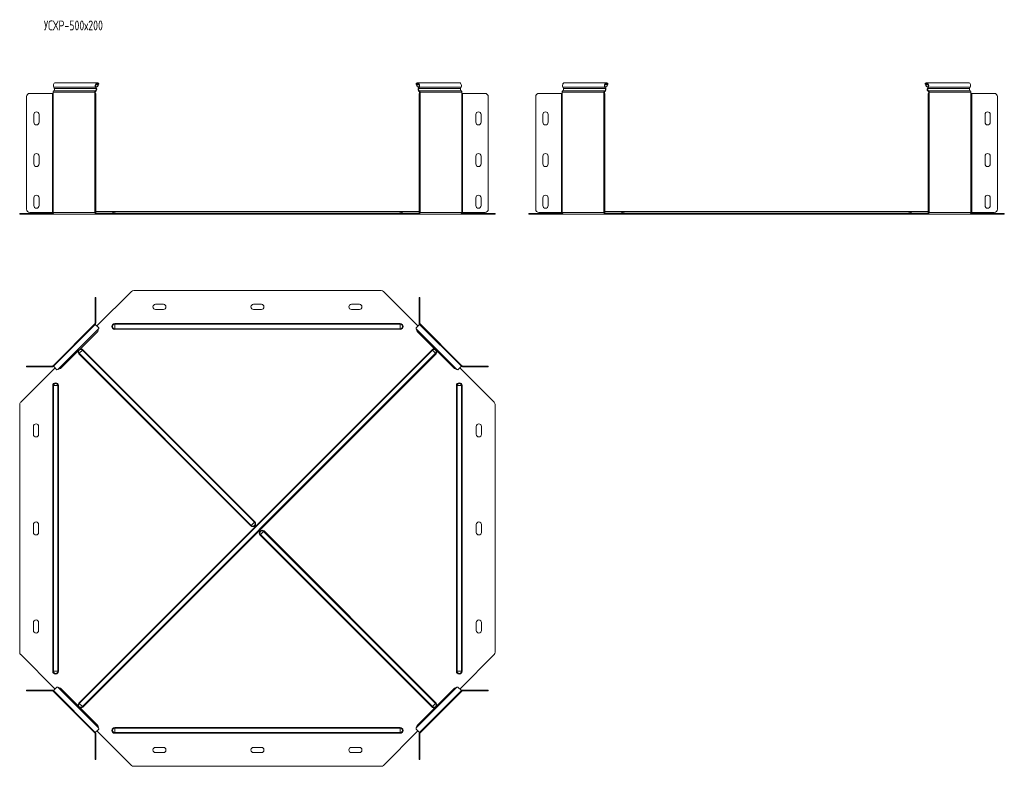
# Model space of a CAD drawing. Header units: millimetres. Extents: x -256 to 1513, y -7074 to 292.
# Tile 2 of 8: x -254 to 1253, y -5197 to -4054. Entities that reach past the tile are written whole.
import ezdxf

# ---------------------------------------------------------------- set-up
doc = ezdxf.new("R2010")
doc.units = ezdxf.units.MM
doc.styles.add('SLDTEXTSTYLE3', font='TXT', dxfattribs={"width": 0.7, "bigfont": 'bigfont'})

msp = doc.modelspace()

# ---------------------------------------------------------------- linework, layer by layer
at = {"color": 7, "linetype": 'Continuous', "lineweight": 15}
for p, q in [((-202.3, -4157.2), (-201.4, -4159.6)), ((-135.4, -4150.6), (-199.5, -4150.6)), ((-137.4, -4159.6), (-138.3, -4157.2)), ((-136.7, -4159.1), (-137.6, -4156.7)), ((-135.6, -4156.7), (-137.6, -4156.7)), ((-134.2, -4153.5), (-135.6, -4156.7)), ((-134.9, -4156.2), (-135.6, -4156.7)), ((-133.6, -4153), (-134.9, -4156.2)), ((-134.2, -4153.5), (-133.6, -4153)), ((-133.3, -4151.8), (-133.7, -4152.6)), ((352.5, -4151.8), (353, -4152.6)), ((353.4, -4153.5), (352.8, -4153)), ((354.2, -4156.2), (352.8, -4153)), ((354.8, -4156.7), (353.4, -4153.5)), ((354.8, -4156.7), (354.2, -4156.2)), ((418.7, -4150.6), (354.7, -4150.6)), ((356.9, -4156.7), (354.8, -4156.7)), ((356.8, -4156.7), (355.9, -4159.1)), ((357.5, -4157.2), (356.6, -4159.6)), ((420.6, -4159.6), (421.5, -4157.2)), ((578.1, -4159.6), (577.2, -4157.2)), ((644, -4150.6), (580, -4150.6)), ((641.2, -4157.2), (642.1, -4159.6)), ((641.8, -4156.7), (642.7, -4159.1)), ((641.8, -4156.7), (643.9, -4156.7)), ((643.9, -4156.7), (645.3, -4153.5)), ((643.9, -4156.7), (644.5, -4156.2)), ((644.5, -4156.2), (645.9, -4153)), ((645.3, -4153.5), (645.9, -4153)), ((646.2, -4151.8), (645.7, -4152.6)), ((1131.9, -4151.8), (1132.4, -4152.6)), ((1132.8, -4153.5), (1132.2, -4153)), ((1133.6, -4156.2), (1132.2, -4153)), ((1134.2, -4156.7), (1132.8, -4153.5)), ((1134.2, -4156.7), (1133.6, -4156.2)), ((1198.1, -4150.6), (1134.1, -4150.6)), ((1136.3, -4156.7), (1134.2, -4156.7)), ((1136.3, -4156.7), (1135.4, -4159.1)), ((1136.9, -4157.2), (1136, -4159.6)), ((1200, -4159.6), (1200.9, -4157.2)), ((-243.8, -4344.1), (-243.8, -4171.9)), ((-238.8, -4166.9), (-204.4, -4166.9)), ((-204.4, -4166.9), (-203.4, -4166.9)), ((-203.4, -4164.9), (-203.4, -4166.9)), ((-139.3, -4166.9), (-139.3, -4164.9)), ((-139.3, -4166.9), (-138.9, -4166.9)), ((-138.9, -4166.9), (-137.9, -4166.9)), ((-138.9, -4171.9), (-138.9, -4166.9)), ((-138.9, -4171.9), (-138.9, -4344.1)), ((-138.6, -4166.9), (-138.6, -4164.9)), ((-137.9, -4166.9), (-137.9, -4171.9)), ((-137.9, -4171.9), (-137.9, -4344.1)), ((357.1, -4166.9), (358.1, -4166.9)), ((357.1, -4171.9), (357.1, -4166.9)), ((357.1, -4344.1), (357.1, -4171.9)), ((357.8, -4164.9), (357.8, -4166.9)), ((358.1, -4166.9), (358.1, -4171.9)), ((358.1, -4166.9), (358.5, -4166.9)), ((358.1, -4344.1), (358.1, -4171.9)), ((358.5, -4164.9), (358.5, -4166.9)), ((422.6, -4166.9), (422.6, -4164.9)), ((422.6, -4166.9), (423.6, -4166.9)), ((423.6, -4166.9), (458, -4166.9)), ((463, -4171.9), (463, -4344.1)), ((535.6, -4171.9), (535.6, -4344.1)), ((575, -4166.9), (540.6, -4166.9)), ((576.1, -4166.9), (575, -4166.9)), ((576.1, -4166.9), (576.1, -4164.9)), ((640.1, -4164.9), (640.1, -4166.9)), ((640.5, -4166.9), (640.1, -4166.9)), ((641.5, -4166.9), (640.5, -4166.9)), ((640.5, -4166.9), (640.5, -4171.9)), ((640.5, -4344.1), (640.5, -4171.9)), ((640.8, -4164.9), (640.8, -4166.9)), ((641.5, -4171.9), (641.5, -4166.9)), ((641.5, -4344.1), (641.5, -4171.9)), ((1136.5, -4166.9), (1137.5, -4166.9)), ((1136.5, -4171.9), (1136.5, -4166.9)), ((1136.5, -4344.1), (1136.5, -4171.9)), ((1137.3, -4164.9), (1137.3, -4166.9)), ((1137.5, -4166.9), (1137.5, -4171.9)), ((1137.5, -4166.9), (1138, -4166.9)), ((1137.5, -4344.1), (1137.5, -4171.9)), ((1138, -4164.9), (1138, -4166.9)), ((1202, -4166.9), (1202, -4164.9)), ((1202, -4166.9), (1203.1, -4166.9)), ((1203.1, -4166.9), (1237.5, -4166.9)), ((1242.5, -4171.9), (1242.5, -4344.1)), ((-232.8, -4199.1), (-232.8, -4211.1)), ((-224.8, -4211.1), (-224.8, -4199.1)), ((444, -4199.1), (444, -4211.1)), ((452, -4211.1), (452, -4199.1)), ((546.6, -4211.1), (546.6, -4199.1)), ((554.6, -4199.1), (554.6, -4211.1)), ((1223.5, -4199.1), (1223.5, -4211.1)), ((1231.5, -4211.1), (1231.5, -4199.1)), ((-232.8, -4262.9), (-232.8, -4274.9)), ((-224.8, -4274.9), (-224.8, -4262.9)), ((444, -4262.9), (444, -4274.9)), ((452, -4274.9), (452, -4262.9)), ((546.6, -4274.9), (546.6, -4262.9)), ((554.6, -4262.9), (554.6, -4274.9)), ((1223.5, -4262.9), (1223.5, -4274.9)), ((1231.5, -4274.9), (1231.5, -4262.9)), ((-232.8, -4326.6), (-232.8, -4338.6)), ((-224.8, -4338.6), (-224.8, -4326.6)), ((444, -4326.6), (444, -4338.6)), ((452, -4338.6), (452, -4326.6)), ((546.6, -4338.6), (546.6, -4326.6)), ((554.6, -4326.6), (554.6, -4338.6)), ((1223.5, -4326.6), (1223.5, -4338.6)), ((1231.5, -4338.6), (1231.5, -4326.6)), ((-254.4, -4351.6), (-254.4, -4350.6)), ((-254.4, -4350.6), (-252.9, -4350.6)), ((-252.9, -4351.6), (-254.4, -4351.6)), ((-252.9, -4350.6), (-203, -4350.6)), ((-252.9, -4351.6), (-201.6, -4351.6)), ((-204.4, -4349.1), (-238.8, -4349.1)), ((-203.4, -4349.1), (-204.4, -4349.1)), ((-201.6, -4351.6), (-137.6, -4351.6)), ((-138.9, -4349.1), (-139.3, -4349.1)), ((-138.9, -4349.1), (-138.9, -4344.1)), ((-137.9, -4349.1), (-138.9, -4349.1)), ((-137.9, -4344.1), (-137.9, -4349.1)), ((-108.9, -4347.6), (-137.9, -4347.6)), ((-137.6, -4350.6), (-136.2, -4350.6)), ((-137.6, -4351.6), (-136.2, -4351.6)), ((-136.2, -4350.6), (-136.2, -4351.6)), ((-136.2, -4350.6), (-83.4, -4350.6)), ((-136.2, -4351.6), (-83.4, -4351.6)), ((328.1, -4347.6), (-108.9, -4347.6)), ((-83.4, -4350.6), (-79.9, -4350.6)), ((-79.9, -4351.6), (-83.4, -4351.6)), ((-79.9, -4350.6), (299.1, -4350.6)), ((-79.9, -4351.6), (299.1, -4351.6)), ((299.1, -4350.6), (302.6, -4350.6)), ((302.6, -4351.6), (299.1, -4351.6)), ((302.6, -4350.6), (355.4, -4350.6)), ((302.6, -4351.6), (355.4, -4351.6)), ((357.1, -4347.6), (328.1, -4347.6)), ((355.4, -4350.6), (355.4, -4351.6)), ((355.4, -4350.6), (356.8, -4350.6)), ((355.4, -4351.6), (356.8, -4351.6)), ((356.8, -4351.6), (420.8, -4351.6)), ((357.1, -4349.1), (357.1, -4344.1)), ((358.1, -4349.1), (357.1, -4349.1)), ((358.1, -4344.1), (358.1, -4349.1)), ((358.5, -4349.1), (358.1, -4349.1)), ((420.8, -4351.6), (472.1, -4351.6)), ((422.2, -4350.6), (472.1, -4350.6)), ((423.6, -4349.1), (422.6, -4349.1)), ((458, -4349.1), (423.6, -4349.1)), ((472.1, -4350.6), (473.6, -4350.6)), ((473.6, -4351.6), (472.1, -4351.6)), ((473.6, -4350.6), (473.6, -4351.6)), ((525, -4350.6), (525, -4351.6)), ((526.5, -4350.6), (525, -4350.6)), ((525, -4351.6), (526.5, -4351.6)), ((576.4, -4350.6), (526.5, -4350.6)), ((577.8, -4351.6), (526.5, -4351.6)), ((540.6, -4349.1), (575, -4349.1)), ((575, -4349.1), (576.1, -4349.1)), ((641.9, -4351.6), (577.8, -4351.6)), ((640.1, -4349.1), (640.5, -4349.1)), ((640.5, -4344.1), (640.5, -4349.1)), ((640.5, -4349.1), (641.5, -4349.1)), ((641.5, -4349.1), (641.5, -4344.1)), ((670.5, -4347.6), (641.5, -4347.6)), ((643.3, -4350.6), (641.9, -4350.6)), ((643.3, -4351.6), (641.9, -4351.6)), ((643.3, -4350.6), (643.3, -4351.6)), ((696, -4350.6), (643.3, -4350.6)), ((696, -4351.6), (643.3, -4351.6)), ((1107.5, -4347.6), (670.5, -4347.6)), ((699.6, -4350.6), (696, -4350.6)), ((696, -4351.6), (699.6, -4351.6)), ((699.6, -4350.6), (1078.5, -4350.6)), ((699.6, -4351.6), (1078.5, -4351.6)), ((1078.5, -4350.6), (1082.1, -4350.6)), ((1082.1, -4351.6), (1078.5, -4351.6)), ((1082.1, -4350.6), (1134.8, -4350.6)), ((1082.1, -4351.6), (1134.8, -4351.6)), ((1136.5, -4347.6), (1107.5, -4347.6)), ((1134.8, -4350.6), (1134.8, -4351.6)), ((1134.8, -4350.6), (1136.2, -4350.6)), ((1134.8, -4351.6), (1136.2, -4351.6)), ((1136.2, -4351.6), (1200.2, -4351.6)), ((1136.5, -4349.1), (1136.5, -4344.1)), ((1137.5, -4349.1), (1136.5, -4349.1)), ((1137.5, -4344.1), (1137.5, -4349.1)), ((1138, -4349.1), (1137.5, -4349.1)), ((1200.2, -4351.6), (1251.6, -4351.6)), ((1201.7, -4350.6), (1251.6, -4350.6)), ((1203.1, -4349.1), (1202, -4349.1)), ((1237.5, -4349.1), (1203.1, -4349.1)), ((1251.6, -4350.6), (1253, -4350.6)), ((1253, -4351.6), (1251.6, -4351.6)), ((1253, -4350.6), (1253, -4351.6)), ((-136.2, -4522.8), (-83.4, -4470)), ((-79.9, -4468.6), (299.1, -4468.6)), ((302.6, -4470), (355.4, -4522.8)), ((-137.9, -4479.1), (-138.9, -4479.1)), ((-138.9, -4479.1), (-138.9, -4484.1)), ((-138.9, -4518.5), (-138.9, -4484.1)), ((-137.9, -4484.1), (-137.9, -4479.1)), ((-137.9, -4518.5), (-137.9, -4484.1)), ((-34.4, -4489.6), (-46.4, -4489.6)), ((115.6, -4489.6), (103.6, -4489.6)), ((265.6, -4489.6), (253.6, -4489.6)), ((358.1, -4479.1), (357.1, -4479.1)), ((357.1, -4479.1), (357.1, -4484.1)), ((357.1, -4484.1), (357.1, -4518.5)), ((358.1, -4484.1), (358.1, -4479.1)), ((358.1, -4484.1), (358.1, -4518.5)), ((-46.4, -4497.6), (-34.4, -4497.6)), ((103.6, -4497.6), (115.6, -4497.6)), ((253.6, -4497.6), (265.6, -4497.6)), ((-139.3, -4519.6), (-203.4, -4583.6)), ((-138.6, -4520.3), (-202.7, -4584.3)), ((-138.6, -4520.3), (-139.3, -4519.6)), ((-133.3, -4525.7), (-138.6, -4520.3)), ((357.8, -4520.3), (352.5, -4525.7)), ((358.5, -4519.6), (357.8, -4520.3)), ((421.9, -4584.3), (357.8, -4520.3)), ((422.6, -4583.6), (358.5, -4519.6)), ((-134.9, -4531.1), (-191.9, -4588)), ((-133.6, -4527.2), (-134.9, -4531.1)), ((354.2, -4531.1), (352.8, -4527.2)), ((411.1, -4588), (354.2, -4531.1)), ((-252.9, -4639.5), (-200.2, -4586.8)), ((-243.8, -4584.1), (-243.8, -4585.1)), ((-238.8, -4584.1), (-243.8, -4584.1)), ((-243.8, -4585.1), (-238.8, -4585.1)), ((-238.8, -4584.1), (-204.4, -4584.1)), ((-238.8, -4585.1), (-204.4, -4585.1)), ((-203.4, -4583.6), (-202.7, -4584.3)), ((-202.7, -4584.3), (-197.3, -4589.7)), ((-191.9, -4588), (-195.8, -4589.4)), ((415, -4589.4), (411.1, -4588)), ((416.5, -4589.7), (421.9, -4584.3)), ((419.4, -4586.8), (472.1, -4639.5)), ((421.9, -4584.3), (422.6, -4583.6)), ((423.6, -4584.1), (458, -4584.1)), ((423.6, -4585.1), (458, -4585.1)), ((463, -4584.1), (458, -4584.1)), ((458, -4585.1), (463, -4585.1)), ((463, -4585.1), (463, -4584.1)), ((-254.4, -4643.1), (-254.4, -5022)), ((473.6, -5022), (473.6, -4643.1)), ((-233.4, -4676.6), (-233.4, -4688.6)), ((-225.4, -4688.6), (-225.4, -4676.6)), ((444.6, -4676.6), (444.6, -4688.6)), ((452.6, -4688.6), (452.6, -4676.6)), ((-233.4, -4826.6), (-233.4, -4838.6)), ((-225.4, -4838.6), (-225.4, -4826.6)), ((444.6, -4826.6), (444.6, -4838.6)), ((452.6, -4838.6), (452.6, -4826.6)), ((-233.4, -4976.6), (-233.4, -4988.6)), ((-225.4, -4988.6), (-225.4, -4976.6)), ((444.6, -4976.6), (444.6, -4988.6)), ((452.6, -4988.6), (452.6, -4976.6)), ((-252.9, -5025.6), (-200.2, -5078.3)), ((419.4, -5078.3), (472.1, -5025.6)), ((-243.8, -5081.1), (-243.8, -5080.1)), ((-243.8, -5080.1), (-238.8, -5080.1)), ((-238.8, -5080.1), (-204.4, -5080.1)), ((-202.7, -5080.8), (-197.3, -5075.4)), ((-191.9, -5077.1), (-195.8, -5075.7)), ((-134.9, -5134.1), (-191.9, -5077.1)), ((411.1, -5077.1), (354.2, -5134.1)), ((415, -5075.7), (411.1, -5077.1)), ((416.5, -5075.4), (421.9, -5080.8)), ((423.6, -5080.1), (458, -5080.1)), ((458, -5080.1), (463, -5080.1)), ((463, -5080.1), (463, -5081.1)), ((-238.8, -5081.1), (-243.8, -5081.1)), ((-238.8, -5081.1), (-204.4, -5081.1)), ((-203.4, -5081.5), (-202.7, -5080.8)), ((-139.3, -5145.5), (-203.4, -5081.5)), ((-202.7, -5080.8), (-138.6, -5144.8)), ((357.8, -5144.8), (421.9, -5080.8)), ((422.6, -5081.5), (358.5, -5145.5)), ((421.9, -5080.8), (422.6, -5081.5)), ((423.6, -5081.1), (458, -5081.1)), ((463, -5081.1), (458, -5081.1)), ((-133.3, -5139.5), (-138.6, -5144.8)), ((-133.6, -5137.9), (-134.9, -5134.1)), ((357.8, -5144.8), (352.5, -5139.5)), ((354.2, -5134.1), (352.8, -5137.9)), ((-138.6, -5144.8), (-139.3, -5145.5)), ((-138.9, -5146.6), (-138.9, -5181)), ((-137.9, -5146.6), (-137.9, -5181)), ((-136.2, -5142.3), (-83.4, -5195.1)), ((302.6, -5195.1), (355.4, -5142.3)), ((357.1, -5181), (357.1, -5146.6)), ((358.5, -5145.5), (357.8, -5144.8)), ((358.1, -5181), (358.1, -5146.6)), ((-34.4, -5167.6), (-46.4, -5167.6)), ((115.6, -5167.6), (103.6, -5167.6)), ((265.6, -5167.6), (253.6, -5167.6)), ((-138.9, -5186), (-138.9, -5181)), ((-137.9, -5181), (-137.9, -5186)), ((-46.4, -5175.6), (-34.4, -5175.6)), ((103.6, -5175.6), (115.6, -5175.6)), ((253.6, -5175.6), (265.6, -5175.6)), ((357.1, -5186), (357.1, -5181)), ((358.1, -5181), (358.1, -5186)), ((-137.9, -5186), (-138.9, -5186)), ((-79.9, -5196.6), (299.1, -5196.6)), ((358.1, -5186), (357.1, -5186))]:
    msp.add_line(p, q, dxfattribs=at)
at = {"color": 7, "linetype": 'Continuous', "lineweight": 0}
for p, q in [((-138.3, -4157.2), (-202.3, -4157.2)), ((-137.4, -4159.6), (-201.4, -4159.6)), ((-138.3, -4157.2), (-137.6, -4156.7)), ((-134.2, -4153.5), (-137.6, -4153.5)), ((-137.4, -4159.6), (-136.7, -4159.1)), ((356.8, -4153.5), (353.4, -4153.5)), ((356.6, -4159.6), (355.9, -4159.1)), ((420.6, -4159.6), (356.6, -4159.6)), ((357.5, -4157.2), (356.8, -4156.7)), ((421.5, -4157.2), (357.5, -4157.2)), ((577.2, -4157.2), (641.2, -4157.2)), ((578.1, -4159.6), (642.1, -4159.6)), ((641.2, -4157.2), (641.8, -4156.7)), ((641.8, -4153.5), (645.3, -4153.5)), ((642.1, -4159.6), (642.7, -4159.1)), ((1136.3, -4153.5), (1132.8, -4153.5)), ((1136, -4159.6), (1135.4, -4159.1)), ((1200, -4159.6), (1136, -4159.6)), ((1136.9, -4157.2), (1136.3, -4156.7)), ((1200.9, -4157.2), (1136.9, -4157.2)), ((-204.4, -4166.9), (-204.4, -4349.1)), ((-139.3, -4164.9), (-203.4, -4164.9)), ((-203.4, -4349.1), (-203.4, -4166.9)), ((-138.4, -4163.2), (-202.5, -4163.2)), ((-139.3, -4164.9), (-138.6, -4164.9)), ((-139.3, -4349.1), (-139.3, -4166.9)), ((-137.9, -4171.9), (-138.9, -4171.9)), ((-138.4, -4163.2), (-138.2, -4164.1)), ((358.1, -4171.9), (357.1, -4171.9)), ((357.6, -4163.2), (357.4, -4164.1)), ((421.7, -4163.2), (357.6, -4163.2)), ((358.5, -4164.9), (357.8, -4164.9)), ((422.6, -4164.9), (358.5, -4164.9)), ((358.5, -4349.1), (358.5, -4166.9)), ((422.6, -4349.1), (422.6, -4166.9)), ((423.6, -4349.1), (423.6, -4166.9)), ((575, -4349.1), (575, -4166.9)), ((576.1, -4164.9), (640.1, -4164.9)), ((576.1, -4349.1), (576.1, -4166.9)), ((577, -4163.2), (641, -4163.2)), ((640.1, -4164.9), (640.8, -4164.9)), ((640.1, -4349.1), (640.1, -4166.9)), ((640.5, -4171.9), (641.5, -4171.9)), ((641, -4163.2), (641.2, -4164.1)), ((1137.5, -4171.9), (1136.5, -4171.9)), ((1137.1, -4163.2), (1136.9, -4164.1)), ((1201.1, -4163.2), (1137.1, -4163.2)), ((1138, -4164.9), (1137.3, -4164.9)), ((1202, -4164.9), (1138, -4164.9)), ((1138, -4349.1), (1138, -4166.9)), ((1202, -4349.1), (1202, -4166.9)), ((1203.1, -4349.1), (1203.1, -4166.9)), ((-252.9, -4350.6), (-252.9, -4351.6)), ((-139.3, -4349.1), (-203.4, -4349.1)), ((-138.9, -4344.1), (-137.9, -4344.1)), ((-138.4, -4350), (-112.3, -4350)), ((-137.6, -4350.6), (-137.6, -4351.6)), ((-112.3, -4350), (-108.9, -4350)), ((-108.9, -4347.6), (-108.9, -4350)), ((-108.9, -4350), (-108.9, -4350.6)), ((328.1, -4350), (-108.9, -4350)), ((-83.4, -4351.6), (-83.4, -4350.6)), ((-79.9, -4350.6), (-79.9, -4351.6)), ((299.1, -4351.6), (299.1, -4350.6)), ((302.6, -4350.6), (302.6, -4351.6)), ((328.1, -4347.6), (328.1, -4350)), ((328.1, -4350), (328.1, -4350.6)), ((331.5, -4350), (328.1, -4350)), ((331.5, -4350), (357.6, -4350)), ((356.8, -4350.6), (356.8, -4351.6)), ((357.1, -4344.1), (358.1, -4344.1)), ((422.6, -4349.1), (358.5, -4349.1)), ((472.1, -4351.6), (472.1, -4350.6)), ((526.5, -4351.6), (526.5, -4350.6)), ((576.1, -4349.1), (640.1, -4349.1)), ((641.5, -4344.1), (640.5, -4344.1)), ((667.1, -4350), (641, -4350)), ((641.9, -4350.6), (641.9, -4351.6)), ((667.1, -4350), (670.5, -4350)), ((670.5, -4347.6), (670.5, -4350)), ((670.5, -4350), (670.5, -4350.6)), ((1107.5, -4350), (670.5, -4350)), ((696, -4350.6), (696, -4351.6)), ((699.6, -4351.6), (699.6, -4350.6)), ((1078.5, -4351.6), (1078.5, -4350.6)), ((1082.1, -4350.6), (1082.1, -4351.6)), ((1107.5, -4347.6), (1107.5, -4350)), ((1107.5, -4350), (1107.5, -4350.6)), ((1111, -4350), (1107.5, -4350)), ((1137.1, -4350), (1111, -4350)), ((1136.2, -4350.6), (1136.2, -4351.6)), ((1136.5, -4344.1), (1137.5, -4344.1)), ((1202, -4349.1), (1138, -4349.1)), ((1251.6, -4351.6), (1251.6, -4350.6)), ((-138.9, -4484.1), (-137.9, -4484.1)), ((357.1, -4484.1), (358.1, -4484.1)), ((-138.9, -4518.5), (-137.9, -4518.5)), ((-108.9, -4520.1), (-108.9, -4519.2)), ((-108.9, -4519.2), (328.1, -4519.2)), ((-108.9, -4527), (-108.9, -4520.1)), ((-108.9, -4520.1), (328.1, -4520.1)), ((328.1, -4520.1), (328.1, -4519.2)), ((328.1, -4527), (328.1, -4520.1)), ((358.1, -4518.5), (357.1, -4518.5)), ((-133.6, -4527.2), (-195.8, -4589.4)), ((-108.9, -4527), (328.1, -4527)), ((-108.9, -4527.9), (-108.9, -4527)), ((-108.9, -4527.9), (328.1, -4527.9)), ((328.1, -4527.9), (328.1, -4527)), ((415, -4589.4), (352.8, -4527.2)), ((-163.8, -5099.8), (376.9, -4559.1)), ((-163.2, -4564.6), (-163.8, -4565.3)), ((99.4, -4828.6), (-163.8, -4565.3)), ((-158.3, -4559.8), (-163.2, -4564.6)), ((-163.2, -5100.5), (377.5, -4559.8)), ((100.1, -4827.9), (-163.2, -4564.6)), ((-157.7, -4559.1), (-158.3, -4559.8)), ((105, -4823.1), (-158.3, -4559.8)), ((-158.3, -5105.3), (382.4, -4564.6)), ((105.6, -4822.4), (-157.7, -4559.1)), ((-157.7, -5106), (383, -4565.3)), ((377.5, -4559.8), (376.9, -4559.1)), ((382.4, -4564.6), (377.5, -4559.8)), ((383, -4565.3), (382.4, -4564.6)), ((-238.8, -4585.1), (-238.8, -4584.1)), ((-204.4, -4584.1), (-204.4, -4585.1)), ((423.6, -4584.1), (423.6, -4585.1)), ((458, -4584.1), (458, -4585.1)), ((-202.8, -4614.1), (-203.8, -4614.1)), ((-203.8, -5051.1), (-203.8, -4614.1)), ((-196, -4614.1), (-202.8, -4614.1)), ((-202.8, -5051.1), (-202.8, -4614.1)), ((-196, -5051.1), (-196, -4614.1)), ((-195, -4614.1), (-196, -4614.1)), ((-195, -5051.1), (-195, -4614.1)), ((414.2, -4614.1), (415.2, -4614.1)), ((414.2, -4614.1), (414.2, -5051.1)), ((415.2, -4614.1), (422, -4614.1)), ((415.2, -4614.1), (415.2, -5051.1)), ((422, -4614.1), (422, -5051.1)), ((422, -4614.1), (423, -4614.1)), ((423, -4614.1), (423, -5051.1)), ((105, -4823.1), (100.1, -4827.9)), ((105.6, -4822.4), (105, -4823.1)), ((100.1, -4827.9), (99.4, -4828.6)), ((114.2, -4842.1), (119.1, -4837.2)), ((119.1, -4837.2), (119.8, -4836.5)), ((119.1, -4837.2), (382.4, -5100.5)), ((119.8, -4836.5), (383, -5099.8)), ((113.6, -4842.7), (114.2, -4842.1)), ((113.6, -4842.7), (376.9, -5106)), ((114.2, -4842.1), (377.5, -5105.3)), ((-202.8, -5051.1), (-203.8, -5051.1)), ((-196, -5051.1), (-202.8, -5051.1)), ((-195, -5051.1), (-196, -5051.1)), ((414.2, -5051.1), (415.2, -5051.1)), ((415.2, -5051.1), (422, -5051.1)), ((422, -5051.1), (423, -5051.1)), ((-238.8, -5080.1), (-238.8, -5081.1)), ((-204.4, -5081.1), (-204.4, -5080.1)), ((-133.6, -5137.9), (-195.8, -5075.7)), ((415, -5075.7), (352.8, -5137.9)), ((423.6, -5081.1), (423.6, -5080.1)), ((458, -5081.1), (458, -5080.1)), ((-163.2, -5100.5), (-163.8, -5099.8)), ((-158.3, -5105.3), (-163.2, -5100.5)), ((-157.7, -5106), (-158.3, -5105.3)), ((376.9, -5106), (377.5, -5105.3)), ((377.5, -5105.3), (382.4, -5100.5)), ((382.4, -5100.5), (383, -5099.8)), ((-108.9, -5137.2), (-108.9, -5138.1)), ((328.1, -5137.2), (-108.9, -5137.2)), ((-108.9, -5138.1), (-108.9, -5145)), ((328.1, -5138.1), (-108.9, -5138.1)), ((328.1, -5137.2), (328.1, -5138.1)), ((328.1, -5138.1), (328.1, -5145)), ((-138.9, -5146.6), (-137.9, -5146.6)), ((328.1, -5145), (-108.9, -5145)), ((-108.9, -5145), (-108.9, -5145.9)), ((328.1, -5145.9), (-108.9, -5145.9)), ((328.1, -5145), (328.1, -5145.9)), ((358.1, -5146.6), (357.1, -5146.6)), ((-138.9, -5181), (-137.9, -5181)), ((357.1, -5181), (358.1, -5181))]:
    msp.add_line(p, q, dxfattribs=at)
at = {"color": 7, "linetype": 'Continuous', "lineweight": 15, "flags": 128}
for points in [[(-202.3, -4157.2), (-202.6, -4156), (-202.7, -4154.8), (-202.5, -4153.5), (-202, -4152.4), (-201.4, -4151.5), (-200.6, -4150.9), (-199.8, -4150.6), (-199.5, -4150.6)], [(-133.3, -4151.8), (-134, -4151.1), (-134.8, -4150.7), (-135.7, -4150.6), (-136.6, -4150.9), (-137.4, -4151.5), (-138, -4152.4), (-138.4, -4153.5), (-138.6, -4154.8), (-138.6, -4156), (-138.3, -4157.2)], [(-133.7, -4152.6), (-134.5, -4151.9), (-135.3, -4151.6), (-136.2, -4151.8), (-136.9, -4152.3), (-137.5, -4153.2), (-137.9, -4154.4), (-137.9, -4155.6), (-137.6, -4156.7)], [(357.5, -4157.2), (357.8, -4156), (357.8, -4154.8), (357.6, -4153.5), (357.2, -4152.4), (356.6, -4151.5), (355.8, -4150.9), (354.9, -4150.6), (354, -4150.7), (353.2, -4151.1), (352.5, -4151.8)], [(356.8, -4156.7), (357.1, -4155.6), (357.1, -4154.4), (356.7, -4153.2), (356.2, -4152.3), (355.4, -4151.8), (354.5, -4151.6), (353.7, -4151.9), (353, -4152.6)], [(418.7, -4150.6), (419, -4150.6), (419.8, -4150.9), (420.6, -4151.5), (421.2, -4152.4), (421.7, -4153.5), (421.9, -4154.8), (421.8, -4156), (421.5, -4157.2)], [(580, -4150.6), (579.7, -4150.6), (578.8, -4150.9), (578, -4151.5), (577.4, -4152.4), (577, -4153.5), (576.8, -4154.8), (576.8, -4156), (577.2, -4157.2)], [(641.2, -4157.2), (640.9, -4156), (640.8, -4154.8), (641, -4153.5), (641.4, -4152.4), (642.1, -4151.5), (642.8, -4150.9), (643.7, -4150.6), (644.6, -4150.7), (645.4, -4151.1), (646.2, -4151.8)], [(641.8, -4156.7), (641.5, -4155.6), (641.6, -4154.4), (641.9, -4153.2), (642.5, -4152.3), (643.3, -4151.8), (644.1, -4151.6), (645, -4151.9), (645.7, -4152.6)], [(1136.9, -4157.2), (1137.2, -4156), (1137.3, -4154.8), (1137.1, -4153.5), (1136.7, -4152.4), (1136, -4151.5), (1135.2, -4150.9), (1134.4, -4150.6), (1133.5, -4150.7), (1132.6, -4151.1), (1131.9, -4151.8)], [(1136.3, -4156.7), (1136.5, -4155.6), (1136.5, -4154.4), (1136.2, -4153.2), (1135.6, -4152.3), (1134.8, -4151.8), (1134, -4151.6), (1133.1, -4151.9), (1132.4, -4152.6)], [(1198.1, -4150.6), (1198.4, -4150.6), (1199.3, -4150.9), (1200.1, -4151.5), (1200.7, -4152.4), (1201.1, -4153.5), (1201.3, -4154.8), (1201.2, -4156), (1200.9, -4157.2)]]:
    msp.add_lwpolyline(points, dxfattribs=at)
at = {"color": 7, "linetype": 'Continuous', "lineweight": 15}
for centre, radius, start, end in [((-204, -4160.8), 2.86, 302.6699, 24.1904), ((-140, -4160.8), 2.86, 302.6699, 24.1904), ((-140.4, -4160.8), 4, 302.6699, 24.1904), ((359.6, -4160.8), 4, 155.8096, 237.3301), ((359.2, -4160.8), 2.86, 155.8096, 237.3301), ((423.2, -4160.8), 2.86, 155.8096, 237.3301), ((575.4, -4160.8), 2.86, 302.6699, 24.1904), ((639.5, -4160.8), 2.86, 302.6699, 24.1904), ((639.1, -4160.8), 4, 302.6699, 24.1904), ((1139, -4160.8), 4, 155.8096, 237.3301), ((1138.6, -4160.8), 2.86, 155.8096, 237.3301), ((1202.6, -4160.8), 2.86, 155.8096, 237.3301), ((-238.8, -4171.9), 5, 90, 180), ((-201.5, -4164.8), 1.82, 119.6529, 184.4929), ((-137.5, -4164.8), 1.82, 119.6529, 184.4929), ((-137.8, -4164.8), 0.811, 119.6529, 184.4929), ((357, -4164.8), 0.811, 355.5071, 60.3471), ((356.7, -4164.8), 1.82, 355.5071, 60.3471), ((420.8, -4164.8), 1.82, 355.5071, 60.3471), ((458, -4171.9), 5, 0, 90), ((540.6, -4171.9), 5, 90, 180), ((577.9, -4164.8), 1.82, 119.6529, 184.4929), ((641.9, -4164.8), 1.82, 119.6529, 184.4929), ((641.6, -4164.8), 0.811, 119.6529, 184.4929), ((1136.5, -4164.8), 0.811, 355.5071, 60.3471), ((1136.2, -4164.8), 1.82, 355.5071, 60.3471), ((1200.2, -4164.8), 1.82, 355.5071, 60.3471), ((1237.5, -4171.9), 5, 0, 90), ((-228.8, -4199.1), 4, 0, 180), ((448, -4199.1), 4, 360, 180), ((550.6, -4199.1), 4, 0, 180), ((1227.5, -4199.1), 4, 0, 180), ((-228.8, -4211.1), 4, 180, 0), ((448, -4211.1), 4, 180, 0), ((550.6, -4211.1), 4, 180, 0), ((1227.5, -4211.1), 4, 180, 0), ((-228.8, -4262.9), 4, 0, 180), ((448, -4262.9), 4, 0, 180), ((550.6, -4262.9), 4, 0, 180), ((1227.5, -4262.9), 4, 0, 180), ((-228.8, -4274.9), 4, 180, 0), ((448, -4274.9), 4, 180, 0), ((550.6, -4274.9), 4, 180, 0), ((1227.5, -4274.9), 4, 180, 0), ((-228.8, -4326.6), 4, 0, 180), ((448, -4326.6), 4, 0, 180), ((550.6, -4326.6), 4, 0, 180), ((1227.5, -4326.6), 4, 0, 180), ((-228.8, -4338.6), 4, 180, 0), ((448, -4338.6), 4, 180, 0), ((550.6, -4338.6), 4, 180, 360), ((1227.5, -4338.6), 4, 180, 0), ((-238.8, -4344.1), 5, 180, 270), ((-203.8, -4349.6), 1, 270, 309.7535), ((-201.2, -4349.4), 2.23, 171.9505, 258.5782), ((-137.1, -4349.4), 2.23, 171.9505, 258.5782), ((-137.3, -4349.3), 1.34, 171.9505, 258.5782), ((-113.3, -4349.6), 1, 270, 338.9773), ((-108.9, -4351.3), 3.68, 90, 158.9773), ((328.1, -4351.3), 3.68, 21.0227, 90), ((332.5, -4349.6), 1, 201.0227, 270), ((356.3, -4349.4), 2.23, 281.4218, 8.0495), ((356.5, -4349.3), 1.34, 281.4218, 8.0495), ((420.4, -4349.4), 2.23, 281.4218, 8.0495), ((423, -4349.6), 1, 230.2465, 270), ((458, -4344.1), 5, 270, 0), ((540.6, -4344.1), 5, 180, 270), ((575.7, -4349.6), 1, 270, 309.7535), ((578.3, -4349.4), 2.23, 171.9505, 258.5782), ((642.3, -4349.4), 2.23, 171.9505, 258.5782), ((642.1, -4349.3), 1.34, 171.9505, 258.5782), ((666.2, -4349.6), 1, 270, 338.9773), ((670.5, -4351.3), 3.68, 90, 158.9773), ((1107.5, -4351.3), 3.68, 21.0227, 90), ((1111.9, -4349.6), 1, 201.0227, 270), ((1135.8, -4349.4), 2.23, 281.4218, 8.0495), ((1135.9, -4349.3), 1.34, 281.4218, 8.0495), ((1199.8, -4349.4), 2.23, 281.4218, 8.0495), ((1202.4, -4349.6), 1, 230.2465, 270), ((1237.5, -4344.1), 5, 270, 0), ((-79.9, -4473.6), 5, 90, 135), ((299.1, -4473.6), 5, 45, 90), ((-46.4, -4493.6), 4, 90, 270), ((-34.4, -4493.6), 4, 270, 90), ((103.6, -4493.6), 4, 90, 270), ((115.6, -4493.6), 4, 270, 90), ((253.6, -4493.6), 4, 90, 270), ((265.6, -4493.6), 4, 270, 90), ((-140.4, -4518.5), 1.5, 315, 0), ((-140.4, -4518.5), 2.5, 315, 0), ((359.6, -4518.5), 2.5, 180, 225), ((359.6, -4518.5), 1.5, 180, 225), ((-204.4, -4582.6), 1.5, 270, 315), ((-204.4, -4582.6), 2.5, 270, 315), ((423.6, -4582.6), 2.5, 225, 270), ((423.6, -4582.6), 1.5, 225, 270), ((-249.4, -4643.1), 5, 135, 180), ((468.6, -4643.1), 5, 0, 45), ((-229.4, -4676.6), 4, 0, 180), ((448.6, -4676.6), 4, 0, 180), ((-229.4, -4688.6), 4, 180, 0), ((448.6, -4688.6), 4, 180, 0), ((-229.4, -4826.6), 4, 0, 180), ((448.6, -4826.6), 4, 0, 180), ((-229.4, -4838.6), 4, 180, 0), ((448.6, -4838.6), 4, 180, 0), ((-229.4, -4976.6), 4, 0, 180), ((448.6, -4976.6), 4, 0, 180), ((-229.4, -4988.6), 4, 180, 0), ((448.6, -4988.6), 4, 180, 0), ((-249.4, -5022), 5, 180, 225), ((468.6, -5022), 5, 315, 0), ((-204.4, -5082.6), 2.5, 45, 90), ((423.6, -5082.6), 2.5, 90, 135), ((-204.4, -5082.6), 1.5, 45, 90), ((423.6, -5082.6), 1.5, 90, 135), ((-140.4, -5146.6), 1.5, 0, 45), ((-140.4, -5146.6), 2.5, 0, 45), ((359.6, -5146.6), 2.5, 135, 180), ((359.6, -5146.6), 1.5, 135, 180), ((-46.4, -5171.6), 4, 90, 270), ((-34.4, -5171.6), 4, 270, 90), ((103.6, -5171.6), 4, 90, 270), ((115.6, -5171.6), 4, 270, 90), ((253.6, -5171.6), 4, 90, 270), ((265.6, -5171.6), 4, 270, 90), ((-79.9, -5191.6), 5, 225, 270), ((299.1, -5191.6), 5, 270, 315)]:
    msp.add_arc(centre, radius, start, end, dxfattribs=at)
at = {"color": 7, "linetype": 'Continuous', "lineweight": 0}
for centre, radius, start, end in [((-108.9, -4523.6), 4.37, 90, 270), ((-108.9, -4523.6), 3.43, 90, 270), ((328.1, -4523.6), 4.37, 270, 90), ((328.1, -4523.6), 3.43, 270, 90), ((-160.7, -4562.2), 4.37, 164.8142, 225), ((-160.7, -4562.2), 3.43, 45, 225), ((-160.7, -4562.2), 4.37, 45, 105.1858), ((380, -4562.2), 4.37, 74.797, 135), ((380, -4562.2), 3.43, 315, 135), ((380, -4562.2), 4.37, 315, 15.203), ((-199.4, -4614.1), 4.37, 0, 180), ((-199.4, -4614.1), 3.43, 0, 180), ((418.6, -4614.1), 4.37, 0, 180), ((418.6, -4614.1), 3.43, 0, 180), ((102.5, -4825.5), 4.37, 225, 45), ((102.5, -4825.5), 3.43, 225, 45), ((116.7, -4839.6), 4.37, 45, 225), ((116.7, -4839.6), 3.43, 45, 225), ((-199.4, -5051.1), 4.37, 180, 0), ((-199.4, -5051.1), 3.43, 180, 0), ((418.6, -5051.1), 4.37, 180, 0), ((418.6, -5051.1), 3.43, 180, 0), ((-160.7, -5102.9), 4.37, 135, 195.203), ((-160.7, -5102.9), 3.43, 135, 315), ((-160.7, -5102.9), 4.37, 254.797, 315), ((380, -5102.9), 4.37, 225, 285.1858), ((380, -5102.9), 3.43, 225, 45), ((380, -5102.9), 4.37, 344.8142, 45), ((-108.9, -5141.6), 4.37, 90, 270), ((-108.9, -5141.6), 3.43, 90, 270), ((328.1, -5141.6), 4.37, 270, 90), ((328.1, -5141.6), 3.43, 270, 90)]:
    msp.add_arc(centre, radius, start, end, dxfattribs=at)
at = {"color": 7, "linetype": 'Continuous', "lineweight": 15}
for points in [[(-134.2, -4153.5), (-134, -4153.1), (-133.9, -4152.8), (-133.7, -4152.6)], [(-133.6, -4153), (-133.4, -4152.6), (-133.3, -4152.2), (-133.3, -4151.8)], [(352.5, -4151.8), (352.5, -4152.2), (352.6, -4152.6), (352.8, -4153)], [(353, -4152.6), (353.1, -4152.8), (353.2, -4153.1), (353.4, -4153.5)], [(645.3, -4153.5), (645.4, -4153.1), (645.6, -4152.8), (645.7, -4152.6)], [(646.2, -4151.8), (646.1, -4152.2), (646, -4152.6), (645.9, -4153)], [(1131.9, -4151.8), (1132, -4152.2), (1132.1, -4152.6), (1132.2, -4153)], [(1132.4, -4152.6), (1132.5, -4152.8), (1132.6, -4153.1), (1132.8, -4153.5)], [(-133.6, -4527.2), (-133.4, -4526.7), (-133.3, -4526.2), (-133.3, -4525.7)], [(352.5, -4525.7), (352.5, -4526.2), (352.6, -4526.7), (352.8, -4527.2)], [(-197.3, -4589.7), (-196.7, -4589.6), (-196.2, -4589.5), (-195.8, -4589.4)], [(415, -4589.4), (415.4, -4589.5), (415.9, -4589.6), (416.5, -4589.7)], [(-197.3, -5075.4), (-196.7, -5075.5), (-196.2, -5075.6), (-195.8, -5075.7)], [(415, -5075.7), (415.4, -5075.6), (415.9, -5075.5), (416.5, -5075.4)], [(-133.6, -5137.9), (-133.4, -5138.4), (-133.3, -5138.9), (-133.3, -5139.5)], [(352.5, -5139.5), (352.5, -5138.9), (352.6, -5138.4), (352.8, -5137.9)]]:
    msp.add_open_spline(points, degree=3, dxfattribs=at)

# ---------------------------------------------------------------- texts
at = {"color": 7, "linetype": 'Continuous', "lineweight": 0, "insert": (-217.4, -4055.4), "char_height": 15, "attachment_point": 1, "style": 'SLDTEXTSTYLE3'}
msp.add_mtext('\\M+18454\\M+18452\\M+18456\\M+18451-500\\M+18487200', dxfattribs=at)

doc.saveas('drawing.dxf')
